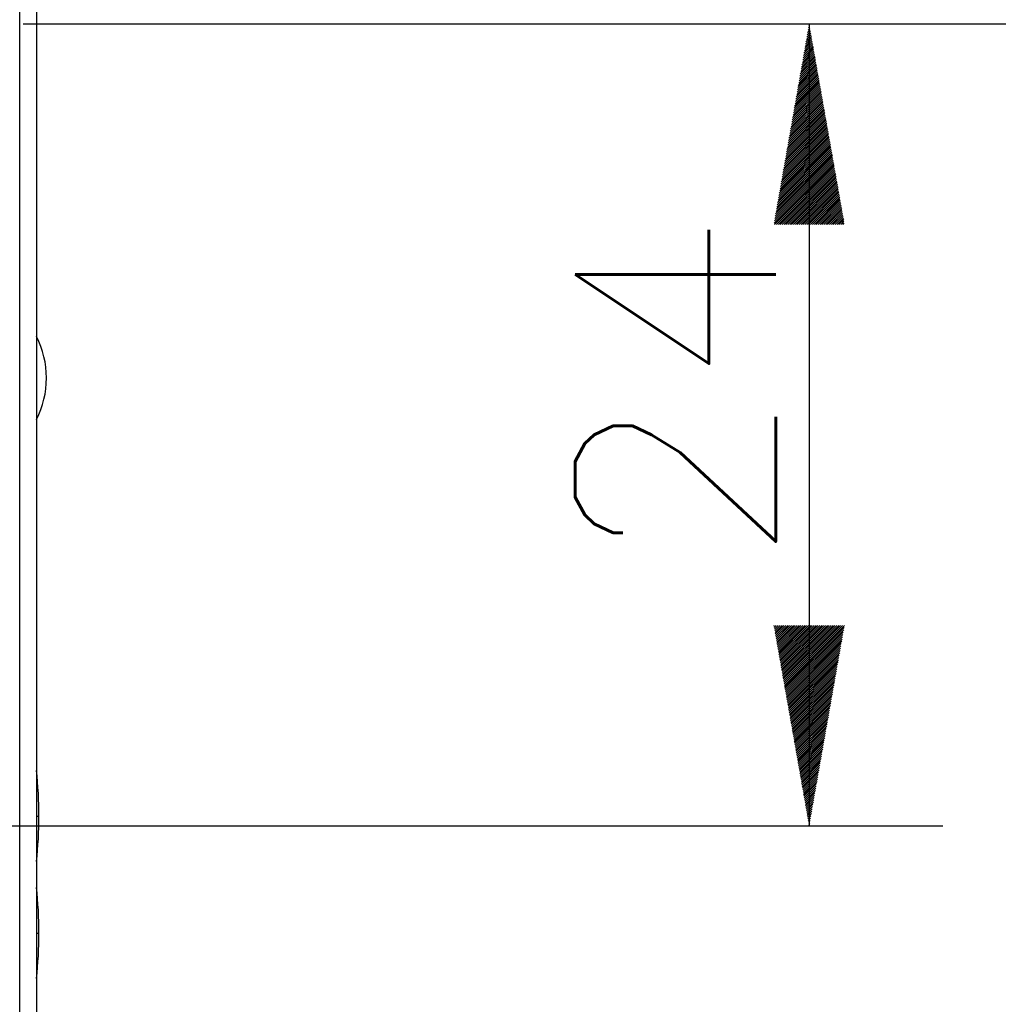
# Model space of a CAD drawing. Header units: millimetres. Extents: x 4 to 205, y 5 to 292.
# Tile 66 of 106: x 132 to 147, y 176 to 190. Entities that reach past the tile are written whole.
import ezdxf

# ---------------------------------------------------------------- set-up
doc = ezdxf.new("R2010")
doc.units = ezdxf.units.MM
doc.layers.add('1', color=7, linetype='CONTINUOUS')
doc.styles.add('DEFAULT', font='simplex.shx')
doc.dimstyles.get("Standard").update_dxf_attribs({"dimtxt": 0.18, "dimasz": 0.18, "dimexe": 0.18, "dimexo": 0.0625, "dimgap": 0.09, "dimtad": 0, "dimtih": 1, "dimtoh": 1, "dimdec": 4, "dimzin": 0, "dimdsep": 46, "dimtxsty": 'Standard', "dimcen": 0.09, "dimadec": 0, "dimazin": 0, "dimtfac": 1, "dimtdec": 4, "dimtofl": 0, "dimtmove": 0, "dimatfit": 3, "dimfxl": 1, "dimtolj": 1, "dimtzin": 0, "dimarcsym": 0})

# ---------------------------------------------------------------- blocks, each defined once
blk = doc.blocks.new('DimnDraft3D1')
at = {"layer": '1', "color": 27, "linetype": 'CONTINUOUS'}
blk.add_line((159.81148, 176.117455), (159.81148, 199.317311), dxfattribs=at)
at = {"layer": '1', "color": 152, "linetype": 'CONTINUOUS'}
for p, q in [((138.410588, 199.192311), (161.81148, 199.192311)), ((138.567867, 193.792311), (161.81148, 193.792311))]:
    blk.add_line(p, q, dxfattribs=at)
at = {"layer": '1', "color": 27, "linetype": 'CONTINUOUS'}
for points in [[(159.81148, 199.192311), (159.282499, 202.192309), (160.340461, 202.192313), (159.81148, 199.192311)], [(159.81148, 193.792311), (160.340461, 190.792313), (159.282499, 190.792309), (159.81148, 193.792311)]]:
    blk.add_solid(points, dxfattribs=at)
at = {"layer": '1', "color": 87, "linetype": 'CONTINUOUS', "attachment_point": 7, "rotation": 90, "line_spacing_factor": 1.204819, "style": 'DEFAULT'}
for s, insert, char_height in [('\\W01.000;10,8 ', (159.803147, 193.678705), 0.05), ('\\W01.000;M12x1 ', (160.78648, 176.792455), 3)]:
    blk.add_mtext(s, dxfattribs=dict(at, insert=insert, char_height=char_height))

msp = doc.modelspace()

# ---------------------------------------------------------------- hatches: boundary and pattern name
at = {"layer": '1', "linetype": 'CONTINUOUS'}
h = msp.add_hatch(dxfattribs=at)
h.set_pattern_fill('ANSI31', color=27, scale=0.02, angle=45, style=0, pattern_type=0)
h.set_pattern_definition([(45, (0, 0), (-0.0141421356, 0.0141421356), [])])
h.paths.add_polyline_path([(144.285, 190.185), (144.814, 187.185), (143.756, 187.185)], flags=0)
h = msp.add_hatch(dxfattribs=at)
h.set_pattern_fill('ANSI31', color=27, scale=0.02, angle=45, style=0, pattern_type=0)
h.set_pattern_definition([(45, (0, 0), (-0.0141421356, 0.0141421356), [])])
h.paths.add_polyline_path([(144.285, 178.186), (143.756, 181.186), (144.814, 181.186)], flags=0)

# ---------------------------------------------------------------- linework, layer by layer
at = {"layer": '1', "color": 27, "linetype": 'CONTINUOUS'}
for p, q in [((132.728, 191.285), (132.728, 171.285)), ((132.478, 191.182), (132.478, 171.285)), ((144.285, 190.185), (144.285, 178.186))]:
    msp.add_line(p, q, dxfattribs=at)
at = {"layer": '1', "color": 152, "linetype": 'CONTINUOUS'}
for p, q in [((132.528, 190.185), (146.285, 190.185)), ((132.528, 190.185), (154.978, 190.185)), ((102.236, 178.186), (146.285, 178.186))]:
    msp.add_line(p, q, dxfattribs=at)
at = {"layer": '1', "color": 3, "linetype": 'CONTINUOUS'}
for p, q in [((132.728, 178.333), (132.767, 178.333)), ((132.728, 176.583), (132.767, 176.583))]:
    msp.add_line(p, q, dxfattribs=at)
for centre, radius, start, end in [((131.526, 184.887), 1.353, 0, 27.2402), ((131.526, 184.887), 1.353, 332.7598, 0), ((126.767, 178.333), 6, 0, 6.5082), ((126.767, 178.333), 6, 353.4918, 0), ((126.767, 176.583), 6, 0, 6.5082), ((126.767, 176.583), 6, 353.4918, 0)]:
    msp.add_arc(centre, radius, start, end, dxfattribs=at)

# ---------------------------------------------------------------- texts
at = {"layer": '1', "color": 87, "linetype": 'CONTINUOUS', "insert": (143.785, 182.04), "char_height": 3, "attachment_point": 7, "rotation": 90, "line_spacing_factor": 1.204819, "style": 'DEFAULT'}
msp.add_mtext('\\W01.036;24 ', dxfattribs=at)

# ---------------------------------------------------------------- dimensions: what is measured, and where the dimension line sits
at = {"layer": '1', "color": 27, "linetype": 'CONTINUOUS', "lineweight": -3}
dim = msp.add_linear_dim(base=(159.811, 193.792), p1=(138.411, 199.192), p2=(138.568, 193.792), angle=90, text=' \\C87;M12x1\\C87;10,8', dimstyle='Standard', override={"dimtxt": 0.05, "dimasz": 3, "dimexe": 2, "dimexo": 2.5, "dimgap": 0.025, "dimtad": 1, "dimtih": 0, "dimtoh": 0, "dimdec": 2, "dimzin": 8, "dimtxsty": 'DEFAULT', "dimsah": 1, "dimclrd": 27, "dimclre": 152, "dimclrt": 87, "dimtm": -0.005, "dimtdec": 2, "dimtofl": 1, "dimtmove": 0}, dxfattribs=at)
dim.commit()
dim.dimension.update_dxf_attribs({"geometry": 'DimnDraft3D1', "text_midpoint": (159.811, 184.989), "dimtype": 160})

doc.saveas('drawing.dxf')
